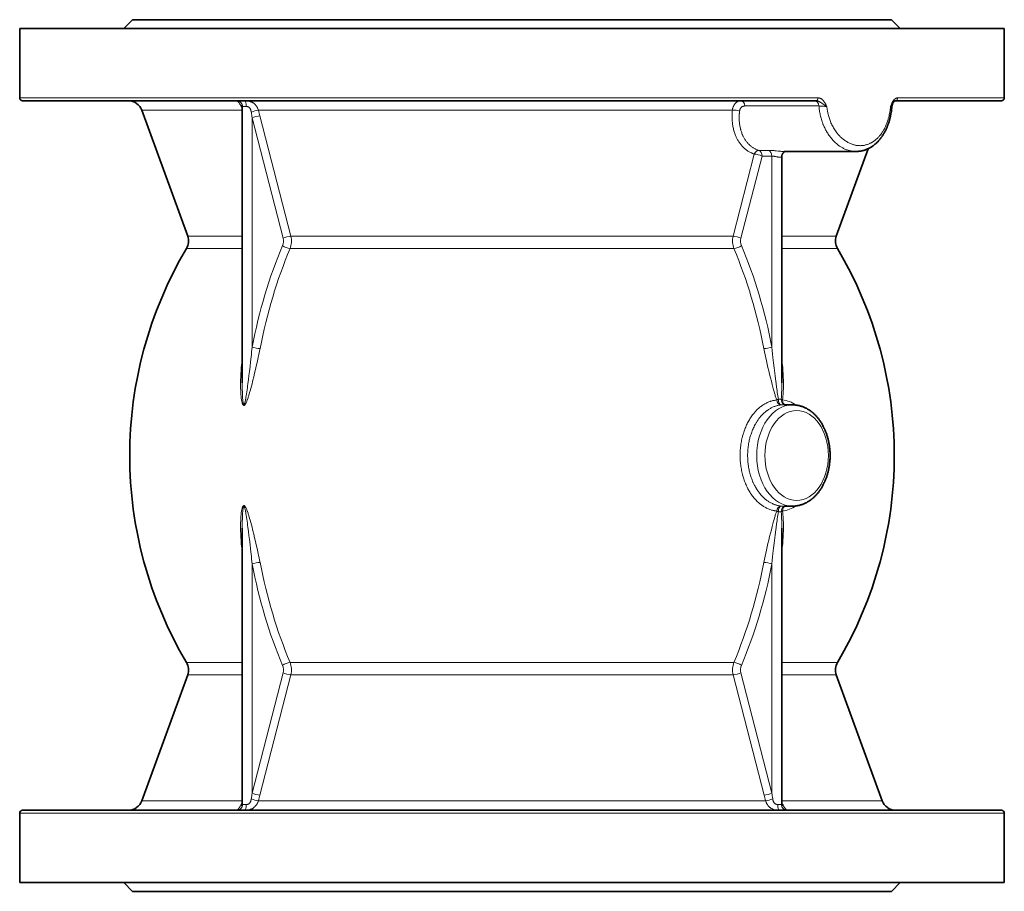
# Model space of a CAD drawing. Extents: x 121 to 804, y 87 to 806.
# Tile 1 of 7: x 338 to 508, y 87 to 237. Entities that reach past the tile are written whole.
import ezdxf

# ---------------------------------------------------------------- set-up
doc = ezdxf.new("R2010")
doc.units = 0

msp = doc.modelspace()

# ---------------------------------------------------------------- linework, layer by layer
at = {"color": 7, "lineweight": 35, "ltscale": 0.106066}
for p, q in [((357.98, 237.13), (356.48, 235.63)), ((488.98, 237.13), (490.48, 235.63)), ((357.98, 86.63), (356.48, 88.13)), ((488.98, 86.63), (490.48, 88.13))]:
    msp.add_line(p, q, dxfattribs=at)
at = {"color": 7, "lineweight": 35}
for p, q in [((357.98, 237.13), (392.08, 237.13)), ((392.08, 237.13), (488.98, 237.13)), ((338.48, 235.63), (382.73, 235.63)), ((338.48, 235.63), (338.48, 223.63)), ((382.73, 235.63), (508.48, 235.63)), ((508.48, 235.63), (508.48, 223.63)), ((338.98, 223.13), (382.97, 223.13)), ((382.97, 223.13), (476, 223.13)), ((489.68, 223.13), (507.98, 223.13)), ((367.49, 199.75), (359.58, 221.49)), ((376.91, 222.09), (376.91, 174.41)), ((470.48, 214.38), (482.88, 214.38)), ((479.47, 199.75), (484.97, 214.86)), ((470.06, 213.49), (470.06, 174.41)), ((376.91, 149.36), (376.91, 101.68)), ((470.06, 149.36), (470.06, 101.68)), ((367.49, 124.02), (359.58, 102.28)), ((479.47, 124.02), (487.39, 102.28)), ((338.98, 100.63), (382.97, 100.63)), ((382.97, 100.63), (507.98, 100.63)), ((338.48, 100.13), (338.48, 88.13)), ((508.48, 100.13), (508.48, 88.13)), ((338.48, 88.13), (382.73, 88.13)), ((382.73, 88.13), (508.48, 88.13)), ((357.98, 86.63), (392.08, 86.63)), ((362.98, 86.63), (394.48, 86.63)), ((392.08, 86.63), (488.98, 86.63)), ((394.48, 86.63), (483.98, 86.63))]:
    msp.add_line(p, q, dxfattribs=at)
at = {"color": 7, "lineweight": 13}
for p, q in [((338.48, 223.63), (382.73, 223.63)), ((382.73, 223.63), (476.31, 223.63)), ((490.08, 223.63), (508.48, 223.63)), ((359.58, 221.49), (376.91, 221.49)), ((379.69, 221.49), (392.85, 221.49)), ((392.85, 221.49), (461.53, 221.49)), ((476.48, 222.24), (463.67, 222.24)), ((378.61, 220.18), (378.61, 180.61)), ((383.96, 199.41), (378.61, 220.18)), ((385.31, 199.75), (379.96, 220.52)), ((465.31, 213.93), (461.66, 199.75)), ((466.66, 213.59), (463.01, 199.41)), ((468.35, 213.59), (468.35, 180.61)), ((396.64, 199.75), (385.31, 199.75)), ((461.66, 199.75), (396.64, 199.75)), ((385.17, 197.62), (396.55, 197.62)), ((396.55, 197.62), (461.8, 197.62)), ((378.61, 143.16), (378.61, 103.59)), ((468.35, 143.16), (468.35, 103.59)), ((385.17, 126.15), (396.55, 126.15)), ((396.55, 126.15), (461.8, 126.15)), ((383.96, 124.36), (378.61, 103.59)), ((468.35, 103.59), (463.01, 124.36)), ((385.31, 124.02), (379.96, 103.25)), ((396.64, 124.02), (385.31, 124.02)), ((461.66, 124.02), (396.64, 124.02)), ((467, 103.25), (461.66, 124.02)), ((359.58, 102.28), (376.91, 102.28)), ((379.69, 102.28), (392.85, 102.28)), ((392.85, 102.28), (467.28, 102.28)), ((470.06, 102.28), (487.39, 102.28)), ((338.48, 100.13), (382.73, 100.13)), ((382.73, 100.13), (508.48, 100.13))]:
    msp.add_line(p, q, dxfattribs=at)
at = {"color": 7, "lineweight": 35, "ltscale": 0.002551}
msp.add_line((489.68, 223.13), (489.73, 223.13), dxfattribs=at)
at = {"color": 7, "lineweight": 13, "ltscale": 0.031687}
for p, q in [((376.96, 222.13), (377.59, 222.13)), ((377.59, 101.63), (376.96, 101.63))]:
    msp.add_line(p, q, dxfattribs=at)
at = {"color": 7, "lineweight": 13, "ltscale": 0.084775}
msp.add_line((466.1, 214.57), (467.79, 214.57), dxfattribs=at)
at = {"color": 7, "lineweight": 13, "ltscale": 0.084776}
msp.add_line((466.66, 213.59), (468.35, 213.59), dxfattribs=at)
at = {"color": 7, "lineweight": 13, "ltscale": 0.470625}
for p, q in [((376.91, 199.75), (367.49, 199.75)), ((376.91, 124.02), (367.49, 124.02))]:
    msp.add_line(p, q, dxfattribs=at)
at = {"color": 7, "lineweight": 13, "ltscale": 0.470624}
for p, q in [((479.47, 199.75), (470.06, 199.75)), ((479.47, 124.02), (470.06, 124.02))]:
    msp.add_line(p, q, dxfattribs=at)
at = {"color": 7, "lineweight": 13, "ltscale": 0.480605}
for p, q in [((367.29, 197.62), (376.91, 197.62)), ((479.67, 197.62), (470.06, 197.62)), ((367.29, 126.15), (376.91, 126.15)), ((470.06, 126.15), (479.67, 126.15))]:
    msp.add_line(p, q, dxfattribs=at)
at = {"color": 7, "lineweight": 35, "ltscale": 0.072244}
msp.add_line((470.48, 170.63), (471.92, 170.63), dxfattribs=at)
at = {"color": 7, "lineweight": 35, "ltscale": 0.072253}
msp.add_line((470.48, 153.13), (471.92, 153.13), dxfattribs=at)
at = {"color": 7, "lineweight": 13, "ltscale": 0.031688}
msp.add_line((470.01, 101.63), (469.38, 101.63), dxfattribs=at)
at = {"color": 7, "lineweight": 13}
for points in [[(376.91, 221.65), (376.87, 221.76), (376.84, 221.87), (376.8, 221.98), (376.75, 222.09), (376.71, 222.19), (376.66, 222.29), (376.61, 222.39), (376.56, 222.47), (376.51, 222.55), (376.46, 222.62), (376.41, 222.69), (376.37, 222.75), (376.32, 222.81), (376.28, 222.86), (376.25, 222.9), (376.22, 222.93), (376.18, 222.97), (376.15, 223), (376.11, 223.04), (376.07, 223.07), (376.02, 223.11), (376.01, 223.12), (376, 223.13), (376, 223.13), (376, 223.13), (376, 223.13), (376, 223.13), (376.01, 223.13)], [(377.28, 223.13), (377.36, 223.13), (377.43, 223.13), (377.5, 223.13), (377.57, 223.13), (377.66, 223.12), (377.76, 223.11), (377.85, 223.1), (377.91, 223.09), (377.97, 223.08), (378.02, 223.07), (378.07, 223.06), (378.14, 223.05), (378.21, 223.03), (378.27, 223.01), (378.36, 222.98), (378.44, 222.95), (378.52, 222.92), (378.6, 222.88), (378.68, 222.84), (378.75, 222.79), (378.83, 222.75), (378.9, 222.7), (378.96, 222.65), (379.03, 222.59), (379.09, 222.53), (379.15, 222.47), (379.21, 222.41), (379.27, 222.34), (379.32, 222.27), (379.37, 222.2), (379.42, 222.12), (379.46, 222.05), (379.5, 221.99), (379.53, 221.93), (379.55, 221.87), (379.57, 221.82), (379.59, 221.78), (379.63, 221.68), (379.66, 221.59), (379.69, 221.49)], [(461.53, 221.49), (461.54, 221.59), (461.56, 221.69), (461.58, 221.79), (461.61, 221.88), (461.64, 221.98), (461.67, 222.07), (461.69, 222.11), (461.71, 222.16), (461.74, 222.23), (461.78, 222.31), (461.82, 222.38), (461.86, 222.45), (461.91, 222.51), (461.95, 222.58), (462, 222.64), (462.05, 222.7), (462.1, 222.75), (462.16, 222.8), (462.21, 222.85), (462.27, 222.9), (462.33, 222.94), (462.36, 222.96), (462.39, 222.98), (462.45, 223.01), (462.5, 223.03), (462.56, 223.06), (462.61, 223.08), (462.67, 223.09), (462.73, 223.11), (462.78, 223.12), (462.85, 223.13), (462.91, 223.13), (462.97, 223.13)], [(476, 223.13), (476.06, 223.13), (476.11, 223.13), (476.17, 223.12), (476.23, 223.11), (476.28, 223.09), (476.34, 223.07), (476.4, 223.05), (476.46, 223.02), (476.51, 223), (476.55, 222.98), (476.59, 222.95), (476.64, 222.93), (476.71, 222.89), (476.77, 222.85), (476.86, 222.79), (476.92, 222.75), (477.03, 222.68), (477.34, 222.47), (477.49, 222.37), (477.63, 222.28), (477.7, 222.23), (477.75, 222.2), (477.8, 222.16), (477.84, 222.13)], [(476.31, 223.63), (476.36, 223.63), (476.42, 223.63), (476.47, 223.62), (476.52, 223.61), (476.58, 223.6), (476.61, 223.59), (476.64, 223.58), (476.67, 223.57), (476.7, 223.56), (476.76, 223.53), (476.82, 223.5), (476.87, 223.48), (476.92, 223.45), (476.96, 223.41), (476.99, 223.39), (477.02, 223.37), (477.08, 223.32), (477.14, 223.27), (477.19, 223.21), (477.25, 223.15), (477.29, 223.1), (477.33, 223.06), (477.35, 223.02), (477.41, 222.94), (477.46, 222.86), (477.51, 222.78), (477.55, 222.71), (477.6, 222.62), (477.65, 222.52), (477.69, 222.44), (477.72, 222.38), (477.77, 222.27), (477.84, 222.13)], [(490.08, 223.63), (490.03, 223.63), (489.98, 223.63), (489.93, 223.62), (489.88, 223.6), (489.83, 223.59), (489.79, 223.57), (489.74, 223.55), (489.69, 223.52), (489.65, 223.49), (489.61, 223.46), (489.56, 223.42), (489.54, 223.4), (489.51, 223.38), (489.48, 223.35), (489.46, 223.32), (489.42, 223.27), (489.38, 223.23), (489.34, 223.18), (489.31, 223.14), (489.28, 223.1), (489.24, 223.02), (489.19, 222.95), (489.16, 222.89), (489.13, 222.83), (489.1, 222.77), (489.07, 222.71), (489.03, 222.63), (489, 222.55), (488.96, 222.46), (488.94, 222.4), (488.89, 222.28), (488.84, 222.13)], [(376.91, 222.09), (376.91, 222.1), (376.91, 222.11), (376.91, 222.12), (376.91, 222.12), (376.92, 222.13), (376.93, 222.13), (376.93, 222.13), (376.94, 222.13), (376.96, 222.13)], [(377.59, 222.13), (377.63, 222.13), (377.68, 222.13), (377.71, 222.13), (377.75, 222.13), (377.8, 222.12), (377.85, 222.11), (377.89, 222.09), (377.94, 222.08), (377.98, 222.06), (378.02, 222.04), (378.06, 222.02), (378.09, 221.99), (378.12, 221.97), (378.15, 221.94), (378.17, 221.91), (378.19, 221.89), (378.21, 221.87), (378.24, 221.83), (378.27, 221.78), (378.3, 221.73), (378.32, 221.69), (378.34, 221.64), (378.36, 221.6), (378.37, 221.57), (378.39, 221.53), (378.4, 221.49), (378.41, 221.45), (378.42, 221.41), (378.44, 221.32), (378.46, 221.24), (378.48, 221.15)], [(461.53, 221.49), (461.51, 221.28), (461.5, 221.17), (461.49, 221.06), (461.49, 220.92), (461.48, 220.78), (461.48, 220.64), (461.48, 220.46), (461.48, 220.29), (461.48, 220.11), (461.49, 219.94), (461.5, 219.77), (461.51, 219.59), (461.53, 219.41), (461.55, 219.22), (461.58, 219.04), (461.61, 218.86), (461.64, 218.68), (461.67, 218.5), (461.71, 218.32), (461.75, 218.15), (461.8, 217.97), (461.83, 217.89), (461.85, 217.8), (461.9, 217.64), (461.96, 217.48), (462.02, 217.32), (462.08, 217.16), (462.14, 217), (462.17, 216.93), (462.21, 216.85), (462.26, 216.74), (462.32, 216.63), (462.37, 216.52), (462.43, 216.41), (462.51, 216.28), (462.58, 216.16), (462.66, 216.03), (462.74, 215.91), (462.82, 215.79), (462.91, 215.68), (463, 215.56), (463.09, 215.45), (463.18, 215.35), (463.27, 215.24), (463.37, 215.14), (463.47, 215.04), (463.57, 214.95), (463.67, 214.86), (463.78, 214.77), (463.89, 214.68), (463.99, 214.6), (464.11, 214.52), (464.22, 214.45), (464.33, 214.38), (464.45, 214.31), (464.57, 214.24), (464.69, 214.18), (464.81, 214.13), (464.87, 214.1), (464.93, 214.07), (465.03, 214.03), (465.12, 214), (465.21, 213.97), (465.31, 213.93)], [(462.78, 221.35), (462.76, 221.15), (462.74, 220.96), (462.73, 220.86), (462.72, 220.76), (462.72, 220.66), (462.72, 220.56), (462.71, 220.4), (462.71, 220.24), (462.71, 220.08), (462.71, 219.92), (462.72, 219.75), (462.73, 219.6), (462.75, 219.42), (462.76, 219.25), (462.78, 219.08), (462.81, 218.91), (462.84, 218.74), (462.87, 218.58), (462.91, 218.41), (462.95, 218.25), (462.97, 218.17), (462.99, 218.09), (463.02, 217.98), (463.05, 217.87), (463.09, 217.77), (463.14, 217.62), (463.19, 217.47), (463.25, 217.33), (463.28, 217.26), (463.31, 217.19), (463.36, 217.09), (463.4, 217), (463.45, 216.91), (463.51, 216.79), (463.58, 216.67), (463.64, 216.56), (463.71, 216.45), (463.79, 216.34), (463.86, 216.23), (463.94, 216.13), (464.02, 216.02), (464.1, 215.92), (464.19, 215.82), (464.28, 215.72), (464.38, 215.62), (464.48, 215.53), (464.57, 215.44), (464.62, 215.39), (464.67, 215.35), (464.77, 215.28), (464.86, 215.21), (464.95, 215.14), (465.05, 215.07), (465.14, 215.01), (465.24, 214.95), (465.34, 214.9), (465.44, 214.84), (465.55, 214.79), (465.65, 214.74), (465.76, 214.69), (465.87, 214.65), (465.98, 214.61), (466.1, 214.57)], [(462.78, 221.35), (462.79, 221.42), (462.8, 221.48), (462.82, 221.54), (462.84, 221.61), (462.86, 221.66), (462.88, 221.72), (462.91, 221.78), (462.94, 221.83), (462.98, 221.88), (463.02, 221.93), (463.06, 221.97), (463.1, 222.01), (463.14, 222.05), (463.19, 222.08), (463.24, 222.12), (463.29, 222.14), (463.34, 222.17), (463.39, 222.19), (463.45, 222.21), (463.5, 222.22), (463.56, 222.23), (463.61, 222.24), (463.67, 222.24)], [(482.88, 214.38), (482.76, 214.39), (482.64, 214.39), (482.52, 214.4), (482.4, 214.41), (482.28, 214.43), (482.16, 214.44), (482.04, 214.47), (481.92, 214.49), (481.85, 214.51), (481.78, 214.52), (481.64, 214.56), (481.51, 214.6), (481.37, 214.64), (481.24, 214.69), (481.1, 214.74), (480.97, 214.8), (480.85, 214.86), (480.73, 214.92), (480.61, 214.98), (480.49, 215.04), (480.37, 215.11), (480.25, 215.18), (480.14, 215.26), (480.05, 215.32), (479.96, 215.38), (479.87, 215.44), (479.81, 215.49), (479.74, 215.54), (479.61, 215.65), (479.49, 215.75), (479.36, 215.86), (479.28, 215.94), (479.19, 216.02), (479.11, 216.1), (479.05, 216.17), (478.98, 216.23), (478.92, 216.29), (478.86, 216.36), (478.75, 216.49), (478.63, 216.63), (478.52, 216.77), (478.41, 216.91), (478.3, 217.06), (478.19, 217.21), (478.09, 217.36), (477.99, 217.52), (477.89, 217.67), (477.8, 217.83), (477.71, 217.98), (477.63, 218.14), (477.55, 218.29), (477.48, 218.45), (477.4, 218.61), (477.33, 218.77), (477.26, 218.93), (477.22, 219.02), (477.18, 219.12), (477.15, 219.22), (477.11, 219.31), (477.07, 219.41), (477.04, 219.51), (476.97, 219.71), (476.91, 219.91), (476.85, 220.11), (476.8, 220.29), (476.75, 220.48), (476.71, 220.68), (476.67, 220.87), (476.63, 221.06), (476.6, 221.26), (476.57, 221.45), (476.54, 221.65), (476.51, 221.84), (476.49, 222.04), (476.48, 222.24)], [(476.48, 222.24), (476.63, 222.23), (476.81, 222.23), (477, 222.22), (477.2, 222.2), (477.39, 222.19), (477.49, 222.18), (477.58, 222.17), (477.71, 222.15), (477.84, 222.13)], [(488.84, 222.13), (488.81, 221.9), (488.79, 221.66), (488.75, 221.43), (488.72, 221.2), (488.68, 220.97), (488.63, 220.74), (488.58, 220.51), (488.52, 220.29), (488.49, 220.17), (488.46, 220.06), (488.42, 219.92), (488.38, 219.77), (488.33, 219.63), (488.26, 219.43), (488.19, 219.24), (488.11, 219.04), (488.03, 218.86), (487.95, 218.67), (487.86, 218.49), (487.77, 218.31), (487.68, 218.14), (487.63, 218.05), (487.58, 217.97), (487.5, 217.84), (487.42, 217.72), (487.34, 217.6), (487.26, 217.48), (487.15, 217.33), (487.1, 217.26), (487.04, 217.19), (486.95, 217.08), (486.87, 216.98), (486.78, 216.88), (486.68, 216.79), (486.58, 216.68), (486.48, 216.58), (486.37, 216.48), (486.26, 216.39), (486.15, 216.3), (486.03, 216.22), (485.91, 216.13), (485.78, 216.04), (485.71, 216), (485.65, 215.96), (485.55, 215.9), (485.45, 215.85), (485.35, 215.8), (485.24, 215.75), (485.13, 215.7), (485.01, 215.65), (484.89, 215.61), (484.77, 215.57), (484.64, 215.53), (484.52, 215.5), (484.4, 215.47), (484.26, 215.44), (484.13, 215.42), (484, 215.41), (483.86, 215.39), (483.73, 215.39), (483.59, 215.38), (483.46, 215.39), (483.32, 215.39), (483.19, 215.4), (483.05, 215.42), (482.92, 215.44), (482.78, 215.47), (482.68, 215.49), (482.58, 215.51), (482.49, 215.54), (482.41, 215.56), (482.34, 215.58), (482.2, 215.63), (482.05, 215.68), (481.91, 215.74), (481.77, 215.8), (481.62, 215.87), (481.48, 215.94), (481.35, 216.02), (481.21, 216.1), (481.08, 216.19), (480.95, 216.28), (480.82, 216.37), (480.7, 216.46), (480.58, 216.56), (480.46, 216.67), (480.34, 216.77), (480.23, 216.87), (480.13, 216.97), (480.03, 217.07), (479.94, 217.18), (479.85, 217.27), (479.77, 217.37), (479.69, 217.47), (479.62, 217.54), (479.56, 217.62), (479.45, 217.78), (479.33, 217.94), (479.22, 218.1), (479.12, 218.27), (479.01, 218.44), (478.91, 218.62), (478.82, 218.8), (478.73, 218.98), (478.64, 219.16), (478.55, 219.35), (478.47, 219.54), (478.41, 219.72), (478.34, 219.89), (478.28, 220.07), (478.22, 220.25), (478.17, 220.43), (478.11, 220.62), (478.07, 220.8), (478.03, 220.97), (477.99, 221.13), (477.96, 221.3), (477.93, 221.46), (477.91, 221.57), (477.89, 221.69), (477.88, 221.8), (477.86, 221.91), (477.84, 222.13)], [(489.17, 222.58), (489.15, 222.54), (489.13, 222.5), (489.11, 222.46), (489.09, 222.43), (489.05, 222.37), (489.01, 222.32), (488.97, 222.27), (488.92, 222.22), (488.88, 222.18), (488.84, 222.13)], [(489.07, 222.21), (489.07, 222.2), (489.07, 222.2), (489.07, 222.2), (489.05, 222.19), (489.04, 222.18), (489.01, 222.17), (488.96, 222.16), (488.9, 222.15), (488.84, 222.13)], [(467.79, 214.57), (467.87, 214.57), (467.95, 214.57), (468.04, 214.57), (468.14, 214.56), (468.33, 214.55), (468.45, 214.54), (468.58, 214.53), (468.75, 214.52), (468.87, 214.51), (469.11, 214.48), (469.46, 214.45), (469.64, 214.43), (469.77, 214.42), (469.9, 214.41), (470, 214.4), (470.1, 214.4), (470.23, 214.39), (470.36, 214.39), (470.48, 214.38)], [(468.35, 213.59), (468.41, 213.59), (468.48, 213.59), (468.55, 213.58), (468.6, 213.57), (468.65, 213.57), (468.74, 213.55), (468.82, 213.54), (468.88, 213.52), (469, 213.5), (469.18, 213.46), (469.33, 213.43), (469.41, 213.42), (469.46, 213.41), (469.52, 213.4), (469.6, 213.39), (469.68, 213.39), (469.75, 213.38), (469.78, 213.38), (469.81, 213.39), (469.87, 213.39), (469.9, 213.39), (469.92, 213.4), (469.95, 213.4), (469.98, 213.41), (470.01, 213.42), (470.03, 213.43), (470.04, 213.45), (470.05, 213.46), (470.06, 213.47), (470.06, 213.47), (470.06, 213.48), (470.06, 213.49)], [(379.98, 180.34), (379.9, 179.94), (379.82, 179.53), (379.74, 179.13), (379.67, 178.83), (379.61, 178.52), (379.47, 177.92), (379.34, 177.31), (379.2, 176.71), (379.05, 176.1), (378.9, 175.49), (378.75, 174.89), (378.68, 174.58), (378.6, 174.28), (378.49, 173.88), (378.39, 173.47), (378.27, 173.07), (378.19, 172.77), (378.1, 172.47), (378.05, 172.3), (378, 172.13), (377.96, 172), (377.91, 171.87), (377.85, 171.67), (377.82, 171.58), (377.78, 171.48), (377.73, 171.36), (377.68, 171.23), (377.63, 171.1), (377.58, 171), (377.56, 170.95), (377.53, 170.9), (377.5, 170.83), (377.46, 170.76), (377.44, 170.73), (377.42, 170.7), (377.39, 170.66), (377.37, 170.64), (377.35, 170.62), (377.33, 170.6), (377.32, 170.58), (377.29, 170.57), (377.27, 170.55), (377.25, 170.54), (377.23, 170.53), (377.2, 170.53), (377.18, 170.53), (377.16, 170.53), (377.15, 170.54), (377.14, 170.54), (377.11, 170.56), (377.09, 170.57), (377.08, 170.58), (377.07, 170.59), (377.06, 170.61), (377.05, 170.63), (377.03, 170.65), (377.01, 170.68), (377, 170.71), (376.98, 170.74), (376.96, 170.8), (376.93, 170.87), (376.91, 170.94), (376.89, 171.01), (376.87, 171.08), (376.85, 171.19), (376.82, 171.29), (376.8, 171.44), (376.77, 171.58), (376.75, 171.73), (376.74, 171.84), (376.73, 171.95), (376.7, 172.17), (376.69, 172.29), (376.68, 172.42), (376.66, 172.67), (376.65, 172.91), (376.64, 173.16), (376.63, 173.46), (376.62, 173.76), (376.62, 174.06), (376.62, 174.35), (376.62, 174.65), (376.62, 174.83), (376.63, 175.01), (376.64, 175.38), (376.65, 175.74), (376.67, 176.1), (376.7, 176.46), (376.72, 176.81), (376.75, 177.16), (376.78, 177.51), (376.82, 177.86), (376.86, 178.21), (376.91, 178.56)], [(378.61, 180.61), (378.57, 180.19), (378.53, 179.78), (378.49, 179.35), (378.44, 178.92), (378.35, 178.07), (378.25, 177.23), (378.15, 176.38), (378.07, 175.68), (377.98, 174.98), (377.89, 174.27), (377.84, 173.92), (377.79, 173.57), (377.75, 173.22), (377.7, 172.87), (377.64, 172.52), (377.59, 172.17), (377.55, 171.94), (377.51, 171.71), (377.49, 171.55), (377.46, 171.4), (377.42, 171.25), (377.4, 171.15), (377.38, 171.05), (377.36, 170.99), (377.34, 170.92), (377.32, 170.86), (377.31, 170.82), (377.3, 170.78), (377.28, 170.75), (377.27, 170.72), (377.25, 170.7), (377.25, 170.68), (377.24, 170.67), (377.23, 170.67), (377.22, 170.66), (377.21, 170.65), (377.2, 170.65), (377.19, 170.65), (377.18, 170.66), (377.17, 170.66), (377.17, 170.67), (377.16, 170.68), (377.15, 170.69), (377.14, 170.71), (377.13, 170.73), (377.12, 170.76), (377.11, 170.78), (377.1, 170.81), (377.09, 170.86), (377.08, 170.92), (377.07, 170.97), (377.06, 171.02), (377.05, 171.09), (377.04, 171.16), (377.03, 171.25), (377.02, 171.35), (377.01, 171.45), (377, 171.56), (376.98, 171.77), (376.97, 171.97), (376.96, 172.13), (376.95, 172.29), (376.94, 172.6), (376.93, 172.91), (376.92, 173.21), (376.91, 173.51), (376.91, 173.73), (376.91, 173.96), (376.91, 174.41)], [(469.19, 171.47), (469.14, 171.62), (469.09, 171.76), (469.04, 171.9), (469, 172.04), (468.95, 172.19), (468.9, 172.35), (468.82, 172.64), (468.73, 172.94), (468.65, 173.23), (468.59, 173.45), (468.53, 173.68), (468.41, 174.12), (468.33, 174.42), (468.26, 174.72), (468.11, 175.31), (467.97, 175.9), (467.82, 176.49), (467.68, 177.09), (467.55, 177.68), (467.43, 178.21), (467.31, 178.74), (467.2, 179.28), (467.09, 179.81), (467.04, 180.08), (466.99, 180.34)], [(469.47, 171.61), (469.45, 171.76), (469.42, 171.9), (469.37, 172.2), (469.33, 172.5), (469.28, 172.79), (469.24, 173.09), (469.2, 173.39), (469.16, 173.69), (469.08, 174.29), (469.02, 174.72), (468.97, 175.14), (468.91, 175.62), (468.85, 176.1), (468.74, 177), (468.64, 177.9), (468.59, 178.35), (468.54, 178.8), (468.48, 179.4), (468.41, 180.01), (468.35, 180.61)], [(470.06, 178.56), (470.11, 178.21), (470.15, 177.85), (470.19, 177.49), (470.22, 177.14), (470.25, 176.78), (470.27, 176.43), (470.3, 176.07), (470.32, 175.72), (470.33, 175.36), (470.34, 175), (470.35, 174.82), (470.35, 174.65), (470.35, 174.47), (470.35, 174.29), (470.35, 174.06), (470.35, 173.82), (470.34, 173.58), (470.34, 173.35), (470.33, 173.11), (470.32, 172.87), (470.3, 172.64), (470.29, 172.4), (470.26, 172.17), (470.25, 172.05), (470.24, 171.94), (470.22, 171.78), (470.2, 171.63), (470.18, 171.47)], [(470.06, 174.41), (470.06, 174.04), (470.06, 173.66), (470.05, 173.29), (470.05, 173.07), (470.04, 172.86), (470.03, 172.65), (470.02, 172.44), (470.01, 172.16), (470, 172.01), (469.99, 171.85), (469.98, 171.73), (469.97, 171.61)], [(462.86, 161.88), (462.87, 162.13), (462.87, 162.37), (462.88, 162.62), (462.9, 162.86), (462.92, 163.1), (462.94, 163.35), (462.97, 163.59), (463.01, 163.83), (463.04, 164.07), (463.09, 164.31), (463.13, 164.55), (463.18, 164.78), (463.24, 165.02), (463.27, 165.13), (463.3, 165.25), (463.34, 165.4), (463.38, 165.56), (463.43, 165.71), (463.49, 165.89), (463.55, 166.07), (463.61, 166.25), (463.68, 166.43), (463.75, 166.61), (463.83, 166.8), (463.91, 166.98), (463.99, 167.17), (464.08, 167.35), (464.17, 167.54), (464.27, 167.72), (464.36, 167.89), (464.47, 168.06), (464.57, 168.24), (464.68, 168.41), (464.79, 168.57), (464.91, 168.73), (465.02, 168.89), (465.14, 169.05), (465.27, 169.2), (465.33, 169.28), (465.39, 169.35), (465.48, 169.45), (465.57, 169.54), (465.66, 169.63), (465.78, 169.76), (465.9, 169.88), (466.03, 169.99), (466.16, 170.11), (466.29, 170.22), (466.42, 170.32), (466.56, 170.42), (466.7, 170.52), (466.84, 170.61), (466.98, 170.7), (467.12, 170.79), (467.26, 170.87), (467.4, 170.94), (467.55, 171.01), (467.69, 171.07), (467.84, 171.14), (467.98, 171.19), (468.06, 171.22), (468.13, 171.24), (468.26, 171.28), (468.39, 171.32), (468.53, 171.36), (468.66, 171.39), (468.79, 171.41), (468.92, 171.44), (469.06, 171.46), (469.19, 171.47)], [(464.17, 161.88), (464.17, 162.11), (464.18, 162.33), (464.19, 162.56), (464.2, 162.78), (464.22, 163), (464.24, 163.23), (464.27, 163.45), (464.3, 163.67), (464.33, 163.89), (464.37, 164.11), (464.42, 164.33), (464.44, 164.43), (464.46, 164.54), (464.5, 164.69), (464.53, 164.83), (464.57, 164.97), (464.63, 165.17), (464.68, 165.36), (464.75, 165.56), (464.81, 165.75), (464.88, 165.94), (464.95, 166.13), (465.03, 166.32), (465.11, 166.5), (465.19, 166.68), (465.28, 166.86), (465.37, 167.04), (465.46, 167.21), (465.51, 167.3), (465.56, 167.39), (465.62, 167.5), (465.69, 167.61), (465.76, 167.72), (465.81, 167.8), (465.86, 167.88), (465.91, 167.96), (465.97, 168.03), (466.05, 168.15), (466.13, 168.26), (466.22, 168.37), (466.31, 168.48), (466.4, 168.6), (466.51, 168.71), (466.61, 168.83), (466.71, 168.94), (466.82, 169.04), (466.93, 169.15), (467.05, 169.26), (467.17, 169.36), (467.29, 169.47), (467.42, 169.57), (467.48, 169.62), (467.54, 169.66), (467.65, 169.74), (467.77, 169.82), (467.88, 169.89), (467.99, 169.96), (468.11, 170.02), (468.23, 170.09), (468.35, 170.15), (468.47, 170.21), (468.6, 170.26), (468.73, 170.32), (468.86, 170.37), (468.99, 170.41), (469.13, 170.45), (469.26, 170.49), (469.39, 170.52), (469.53, 170.55), (469.66, 170.58), (469.8, 170.6), (469.94, 170.61)], [(469.97, 171.61), (469.94, 171.62), (469.89, 171.63), (469.85, 171.63), (469.79, 171.63), (469.74, 171.63), (469.67, 171.63), (469.63, 171.63), (469.59, 171.62), (469.53, 171.62), (469.47, 171.61)], [(469.19, 152.3), (469.09, 152.31), (468.99, 152.32), (468.89, 152.34), (468.82, 152.35), (468.74, 152.36), (468.67, 152.38), (468.6, 152.4), (468.45, 152.43), (468.3, 152.47), (468.16, 152.52), (468.01, 152.57), (467.87, 152.62), (467.72, 152.68), (467.58, 152.74), (467.44, 152.81), (467.3, 152.88), (467.17, 152.95), (467.05, 153.02), (466.92, 153.1), (466.8, 153.18), (466.68, 153.26), (466.55, 153.35), (466.43, 153.44), (466.37, 153.49), (466.3, 153.55), (466.16, 153.66), (466.03, 153.78), (465.9, 153.9), (465.77, 154.02), (465.64, 154.15), (465.51, 154.29), (465.39, 154.43), (465.26, 154.57), (465.15, 154.72), (465.03, 154.87), (464.91, 155.02), (464.8, 155.18), (464.69, 155.34), (464.59, 155.51), (464.49, 155.67), (464.39, 155.84), (464.31, 155.98), (464.23, 156.13), (464.15, 156.27), (464.08, 156.42), (464.03, 156.52), (463.98, 156.62), (463.89, 156.82), (463.81, 157.02), (463.72, 157.23), (463.64, 157.44), (463.57, 157.65), (463.51, 157.83), (463.45, 158.01), (463.39, 158.19), (463.34, 158.37), (463.29, 158.56), (463.26, 158.67), (463.23, 158.79), (463.2, 158.91), (463.17, 159.03), (463.15, 159.14), (463.12, 159.26), (463.08, 159.5), (463.04, 159.74), (463, 159.98), (462.97, 160.22), (462.94, 160.46), (462.92, 160.7), (462.9, 160.94), (462.88, 161.19), (462.87, 161.42), (462.87, 161.65), (462.86, 161.88)], [(469.94, 153.16), (469.81, 153.17), (469.69, 153.19), (469.57, 153.21), (469.45, 153.23), (469.34, 153.26), (469.22, 153.29), (469.1, 153.33), (468.98, 153.36), (468.91, 153.39), (468.85, 153.41), (468.71, 153.46), (468.58, 153.51), (468.45, 153.57), (468.32, 153.63), (468.19, 153.7), (468.07, 153.77), (467.95, 153.84), (467.83, 153.91), (467.72, 153.98), (467.61, 154.06), (467.5, 154.14), (467.39, 154.22), (467.28, 154.31), (467.22, 154.36), (467.15, 154.41), (467.09, 154.47), (467.03, 154.52), (466.91, 154.63), (466.79, 154.75), (466.68, 154.87), (466.56, 154.99), (466.45, 155.12), (466.34, 155.25), (466.23, 155.39), (466.12, 155.53), (466.02, 155.67), (465.92, 155.81), (465.82, 155.96), (465.72, 156.11), (465.63, 156.26), (465.54, 156.42), (465.45, 156.58), (465.38, 156.71), (465.31, 156.84), (465.24, 156.98), (465.18, 157.11), (465.14, 157.21), (465.09, 157.3), (465.02, 157.48), (464.94, 157.67), (464.87, 157.86), (464.8, 158.06), (464.73, 158.25), (464.67, 158.45), (464.61, 158.65), (464.56, 158.85), (464.51, 159.05), (464.46, 159.25), (464.41, 159.46), (464.37, 159.66), (464.34, 159.87), (464.3, 160.08), (464.27, 160.29), (464.25, 160.49), (464.23, 160.7), (464.21, 160.9), (464.19, 161.1), (464.18, 161.29), (464.18, 161.49), (464.17, 161.69), (464.17, 161.88)], [(379.98, 143.43), (379.9, 143.83), (379.82, 144.24), (379.74, 144.64), (379.67, 144.94), (379.61, 145.25), (379.47, 145.85), (379.34, 146.46), (379.2, 147.06), (379.05, 147.67), (378.9, 148.28), (378.75, 148.88), (378.68, 149.19), (378.6, 149.49), (378.49, 149.89), (378.39, 150.3), (378.27, 150.7), (378.19, 151), (378.1, 151.3), (378.05, 151.47), (378, 151.64), (377.96, 151.77), (377.91, 151.9), (377.85, 152.1), (377.82, 152.19), (377.78, 152.29), (377.73, 152.41), (377.68, 152.54), (377.63, 152.66), (377.58, 152.77), (377.56, 152.82), (377.53, 152.87), (377.5, 152.94), (377.46, 153.01), (377.44, 153.04), (377.42, 153.07), (377.39, 153.11), (377.37, 153.13), (377.35, 153.15), (377.33, 153.17), (377.32, 153.19), (377.29, 153.2), (377.27, 153.22), (377.25, 153.23), (377.23, 153.24), (377.2, 153.24), (377.18, 153.24), (377.16, 153.24), (377.15, 153.23), (377.14, 153.23), (377.11, 153.21), (377.09, 153.2), (377.08, 153.19), (377.07, 153.18), (377.06, 153.16), (377.05, 153.14), (377.03, 153.11), (377.01, 153.09), (377, 153.06), (376.98, 153.03), (376.96, 152.97), (376.93, 152.9), (376.91, 152.83), (376.89, 152.76), (376.87, 152.69), (376.85, 152.58), (376.82, 152.48), (376.8, 152.33), (376.77, 152.19), (376.75, 152.04), (376.74, 151.93), (376.73, 151.82), (376.7, 151.6), (376.69, 151.48), (376.68, 151.35), (376.66, 151.1), (376.65, 150.85), (376.64, 150.61), (376.63, 150.31), (376.62, 150.01), (376.62, 149.71), (376.62, 149.41), (376.62, 149.12), (376.62, 148.94), (376.63, 148.75), (376.64, 148.39), (376.65, 148.03), (376.67, 147.67), (376.7, 147.3), (376.72, 146.95), (376.75, 146.6), (376.78, 146.26), (376.82, 145.91), (376.86, 145.56), (376.91, 145.21)], [(378.61, 143.16), (378.57, 143.58), (378.53, 143.99), (378.49, 144.42), (378.44, 144.85), (378.35, 145.7), (378.25, 146.54), (378.15, 147.39), (378.07, 148.09), (377.98, 148.79), (377.89, 149.5), (377.84, 149.85), (377.79, 150.2), (377.75, 150.55), (377.7, 150.9), (377.64, 151.25), (377.59, 151.6), (377.55, 151.83), (377.51, 152.06), (377.49, 152.21), (377.46, 152.37), (377.42, 152.52), (377.4, 152.62), (377.38, 152.72), (377.36, 152.78), (377.34, 152.85), (377.32, 152.91), (377.31, 152.95), (377.3, 152.99), (377.28, 153.02), (377.27, 153.05), (377.25, 153.07), (377.25, 153.09), (377.24, 153.1), (377.23, 153.1), (377.22, 153.11), (377.21, 153.11), (377.2, 153.12), (377.19, 153.12), (377.18, 153.11), (377.17, 153.11), (377.17, 153.1), (377.16, 153.09), (377.15, 153.08), (377.14, 153.06), (377.13, 153.04), (377.12, 153.01), (377.11, 152.98), (377.1, 152.95), (377.09, 152.9), (377.08, 152.85), (377.07, 152.8), (377.06, 152.75), (377.05, 152.68), (377.04, 152.61), (377.03, 152.51), (377.02, 152.42), (377.01, 152.32), (377, 152.21), (376.98, 152), (376.97, 151.8), (376.96, 151.64), (376.95, 151.48), (376.94, 151.16), (376.93, 150.86), (376.92, 150.56), (376.91, 150.26), (376.91, 150.04), (376.91, 149.81), (376.91, 149.36)], [(469.19, 152.3), (469.14, 152.15), (469.09, 152.01), (469.04, 151.87), (469, 151.73), (468.95, 151.58), (468.9, 151.42), (468.82, 151.13), (468.73, 150.83), (468.65, 150.54), (468.59, 150.31), (468.53, 150.09), (468.41, 149.65), (468.33, 149.35), (468.26, 149.05), (468.11, 148.46), (467.97, 147.87), (467.82, 147.28), (467.68, 146.68), (467.55, 146.09), (467.43, 145.56), (467.31, 145.02), (467.2, 144.49), (467.09, 143.96), (467.04, 143.69), (466.99, 143.43)], [(469.47, 152.16), (469.45, 152.01), (469.42, 151.87), (469.37, 151.57), (469.33, 151.27), (469.28, 150.97), (469.24, 150.68), (469.2, 150.38), (469.16, 150.08), (469.08, 149.48), (469.02, 149.05), (468.97, 148.63), (468.91, 148.15), (468.85, 147.67), (468.74, 146.77), (468.64, 145.87), (468.59, 145.42), (468.54, 144.97), (468.48, 144.36), (468.41, 143.76), (468.35, 143.16)], [(469.47, 152.16), (469.53, 152.15), (469.58, 152.15), (469.66, 152.14), (469.72, 152.14), (469.79, 152.13), (469.84, 152.14), (469.9, 152.14), (469.92, 152.15), (469.94, 152.15), (469.97, 152.16)], [(470.06, 149.36), (470.06, 149.73), (470.06, 150.11), (470.05, 150.48), (470.05, 150.7), (470.04, 150.91), (470.03, 151.12), (470.02, 151.33), (470.01, 151.6), (470, 151.76), (469.99, 151.92), (469.98, 152.04), (469.97, 152.16)], [(470.06, 145.21), (470.11, 145.56), (470.15, 145.92), (470.19, 146.27), (470.22, 146.63), (470.25, 146.99), (470.27, 147.34), (470.3, 147.7), (470.32, 148.05), (470.33, 148.41), (470.34, 148.77), (470.35, 148.95), (470.35, 149.12), (470.35, 149.3), (470.35, 149.48), (470.35, 149.71), (470.35, 149.95), (470.34, 150.19), (470.34, 150.42), (470.33, 150.66), (470.32, 150.89), (470.3, 151.13), (470.29, 151.37), (470.26, 151.6), (470.25, 151.72), (470.24, 151.83), (470.22, 151.99), (470.2, 152.14), (470.18, 152.3)], [(376.91, 102.12), (376.87, 102), (376.84, 101.9), (376.8, 101.79), (376.75, 101.68), (376.71, 101.58), (376.66, 101.48), (376.61, 101.38), (376.56, 101.3), (376.51, 101.22), (376.46, 101.15), (376.41, 101.08), (376.37, 101.02), (376.32, 100.96), (376.28, 100.91), (376.25, 100.87), (376.22, 100.84), (376.18, 100.8), (376.15, 100.77), (376.11, 100.73), (376.07, 100.7), (376.02, 100.66), (376.01, 100.65), (376, 100.64), (376, 100.64), (376, 100.64), (376, 100.64), (376, 100.64), (376.01, 100.63)], [(377.32, 100.63), (377.39, 100.64), (377.47, 100.64), (377.54, 100.64), (377.6, 100.64), (377.7, 100.65), (377.79, 100.66), (377.89, 100.68), (377.94, 100.68), (377.99, 100.69), (378.05, 100.7), (378.1, 100.71), (378.17, 100.73), (378.23, 100.75), (378.3, 100.77), (378.35, 100.79), (378.39, 100.8), (378.44, 100.82), (378.48, 100.84), (378.55, 100.87), (378.61, 100.9), (378.67, 100.93), (378.73, 100.96), (378.8, 101), (378.87, 101.05), (378.93, 101.09), (378.99, 101.14), (379.05, 101.19), (379.1, 101.25), (379.16, 101.31), (379.22, 101.37), (379.28, 101.44), (379.33, 101.51), (379.38, 101.58), (379.42, 101.65), (379.47, 101.73), (379.49, 101.77), (379.51, 101.82), (379.53, 101.86), (379.56, 101.91), (379.59, 102), (379.63, 102.09), (379.66, 102.18), (379.69, 102.28)], [(377.59, 101.63), (377.63, 101.64), (377.68, 101.64), (377.71, 101.64), (377.75, 101.64), (377.8, 101.65), (377.85, 101.66), (377.89, 101.68), (377.94, 101.69), (377.98, 101.71), (378.02, 101.73), (378.06, 101.75), (378.09, 101.78), (378.12, 101.8), (378.15, 101.83), (378.17, 101.86), (378.19, 101.88), (378.21, 101.9), (378.24, 101.94), (378.27, 101.99), (378.3, 102.04), (378.32, 102.08), (378.34, 102.13), (378.36, 102.16), (378.37, 102.2), (378.39, 102.24), (378.4, 102.28), (378.41, 102.32), (378.42, 102.36), (378.44, 102.45), (378.46, 102.53), (378.48, 102.62)], [(467.28, 102.28), (467.31, 102.18), (467.34, 102.09), (467.36, 102.04), (467.38, 101.99), (467.4, 101.94), (467.42, 101.9), (467.45, 101.82), (467.49, 101.75), (467.53, 101.67), (467.58, 101.6), (467.63, 101.53), (467.68, 101.46), (467.7, 101.43), (467.73, 101.39), (467.76, 101.36), (467.79, 101.32), (467.84, 101.27), (467.89, 101.23), (467.94, 101.18), (467.99, 101.13), (468.05, 101.09), (468.11, 101.04), (468.18, 101), (468.24, 100.96), (468.31, 100.92), (468.38, 100.89), (468.46, 100.85), (468.54, 100.81), (468.63, 100.78), (468.71, 100.76), (468.8, 100.73), (468.89, 100.71), (468.94, 100.7), (468.99, 100.69), (469.05, 100.68), (469.1, 100.67), (469.21, 100.66), (469.32, 100.65), (469.43, 100.64), (469.54, 100.64), (469.65, 100.63)], [(468.49, 102.62), (468.51, 102.52), (468.52, 102.48), (468.53, 102.43), (468.54, 102.38), (468.55, 102.34), (468.57, 102.27), (468.59, 102.2), (468.62, 102.14), (468.65, 102.08), (468.68, 102.02), (468.69, 102), (468.71, 101.97), (468.73, 101.94), (468.76, 101.9), (468.78, 101.87), (468.82, 101.83), (468.85, 101.8), (468.89, 101.77), (468.93, 101.74), (468.97, 101.72), (469.02, 101.7), (469.05, 101.68), (469.09, 101.67), (469.13, 101.66), (469.16, 101.65), (469.19, 101.65), (469.22, 101.64), (469.25, 101.64), (469.28, 101.64), (469.31, 101.64), (469.38, 101.63)], [(470.96, 100.63), (470.97, 100.64), (470.97, 100.64), (470.97, 100.64), (470.97, 100.64), (470.97, 100.64), (470.96, 100.64), (470.96, 100.65), (470.93, 100.67), (470.9, 100.7), (470.85, 100.75), (470.82, 100.77), (470.79, 100.8), (470.74, 100.85), (470.7, 100.9), (470.65, 100.95), (470.6, 101.02), (470.54, 101.1), (470.49, 101.18), (470.43, 101.26), (470.38, 101.35), (470.33, 101.45), (470.28, 101.55), (470.23, 101.65), (470.18, 101.76), (470.14, 101.87), (470.1, 101.98), (470.07, 102.09), (470.06, 102.12)], [(376.91, 101.68), (376.91, 101.66), (376.91, 101.66), (376.91, 101.65), (376.91, 101.65), (376.92, 101.64), (376.93, 101.64), (376.93, 101.64), (376.94, 101.64), (376.96, 101.63)], [(470.01, 101.63), (470.02, 101.64), (470.03, 101.64), (470.04, 101.64), (470.05, 101.64), (470.05, 101.65), (470.06, 101.65), (470.06, 101.66), (470.06, 101.66), (470.06, 101.68)]]:
    msp.add_lwpolyline(points, dxfattribs=at)
at = {"color": 7, "lineweight": 35}
for points in [[(489.68, 223.13), (489.67, 223.13), (489.65, 223.13), (489.62, 223.12), (489.6, 223.11), (489.56, 223.09), (489.55, 223.08), (489.53, 223.07), (489.51, 223.05), (489.49, 223.04), (489.45, 223), (489.42, 222.96), (489.38, 222.91), (489.34, 222.86), (489.31, 222.81), (489.28, 222.76), (489.24, 222.71), (489.2, 222.63), (489.17, 222.58)], [(482.88, 214.38), (482.98, 214.39), (483.08, 214.39), (483.17, 214.39), (483.27, 214.4), (483.37, 214.41), (483.46, 214.42), (483.56, 214.43), (483.65, 214.45), (483.75, 214.46), (483.84, 214.48), (483.94, 214.5), (484.03, 214.52), (484.13, 214.55), (484.22, 214.57), (484.32, 214.6), (484.41, 214.63), (484.5, 214.66), (484.59, 214.7), (484.68, 214.73), (484.77, 214.77), (484.86, 214.81), (484.95, 214.85), (485.04, 214.89), (485.13, 214.93), (485.22, 214.98), (485.31, 215.03), (485.4, 215.08), (485.49, 215.14), (485.58, 215.19), (485.67, 215.25), (485.75, 215.31), (485.84, 215.37), (485.92, 215.43), (486.01, 215.5), (486.09, 215.56), (486.17, 215.63), (486.25, 215.7), (486.33, 215.77), (486.41, 215.84), (486.49, 215.92), (486.56, 215.98), (486.62, 216.05), (486.69, 216.12), (486.76, 216.19), (486.82, 216.27), (486.89, 216.34), (486.95, 216.41), (487.01, 216.49), (487.07, 216.56), (487.13, 216.64), (487.19, 216.72), (487.25, 216.8), (487.31, 216.88), (487.37, 216.96), (487.42, 217.04), (487.48, 217.13), (487.54, 217.22), (487.59, 217.31), (487.65, 217.4), (487.71, 217.49), (487.76, 217.59), (487.81, 217.68), (487.86, 217.77), (487.91, 217.87), (487.96, 217.97), (488.01, 218.07), (488.06, 218.17), (488.11, 218.27), (488.15, 218.37), (488.2, 218.47), (488.24, 218.57), (488.28, 218.67), (488.32, 218.78), (488.36, 218.88), (488.4, 218.99), (488.44, 219.09), (488.48, 219.2), (488.51, 219.31), (488.55, 219.41), (488.58, 219.52), (488.62, 219.63), (488.65, 219.74), (488.68, 219.85), (488.71, 219.96), (488.74, 220.08), (488.76, 220.19), (488.79, 220.3), (488.82, 220.41), (488.84, 220.52), (488.86, 220.63), (488.88, 220.74), (488.91, 220.85), (488.92, 220.97), (488.94, 221.08), (488.96, 221.19), (488.98, 221.3), (488.99, 221.41), (489.01, 221.53), (489.02, 221.64), (489.03, 221.75), (489.05, 221.86), (489.06, 221.98), (489.07, 222.09), (489.07, 222.21)], [(470.06, 213.49), (470.06, 213.52), (470.06, 213.56), (470.07, 213.6), (470.07, 213.63), (470.08, 213.67), (470.09, 213.7), (470.09, 213.74), (470.1, 213.77), (470.12, 213.82), (470.14, 213.87), (470.16, 213.91), (470.18, 213.95), (470.19, 213.98), (470.21, 214.01), (470.23, 214.04), (470.25, 214.06), (470.27, 214.09), (470.29, 214.11), (470.31, 214.14), (470.33, 214.16), (470.37, 214.2), (470.41, 214.24), (470.46, 214.27), (470.5, 214.3), (470.55, 214.33), (470.59, 214.35), (470.62, 214.36), (470.65, 214.38), (470.68, 214.38)], [(471.92, 170.63), (472.04, 170.63), (472.16, 170.63), (472.27, 170.62), (472.39, 170.61), (472.51, 170.6), (472.63, 170.58), (472.74, 170.57), (472.86, 170.54), (472.97, 170.52), (473.09, 170.49), (473.2, 170.46), (473.32, 170.43), (473.43, 170.4), (473.54, 170.36), (473.66, 170.32), (473.77, 170.28), (473.88, 170.23), (473.99, 170.18), (474.1, 170.13), (474.21, 170.08), (474.31, 170.03), (474.42, 169.97), (474.52, 169.91), (474.63, 169.85), (474.73, 169.78), (474.83, 169.71), (474.93, 169.64), (475.03, 169.57), (475.13, 169.5), (475.23, 169.42), (475.33, 169.34), (475.42, 169.26), (475.52, 169.18), (475.61, 169.1), (475.7, 169.01), (475.79, 168.92), (475.88, 168.83), (475.97, 168.74), (476.05, 168.65), (476.14, 168.55), (476.22, 168.45), (476.3, 168.35), (476.38, 168.25), (476.46, 168.15), (476.54, 168.05), (476.61, 167.94), (476.69, 167.83), (476.76, 167.73), (476.83, 167.62), (476.9, 167.5), (476.97, 167.39), (477.04, 167.27), (477.1, 167.16), (477.17, 167.04), (477.23, 166.92), (477.29, 166.8), (477.35, 166.68), (477.41, 166.56), (477.47, 166.43), (477.52, 166.31), (477.58, 166.18), (477.63, 166.05), (477.68, 165.92), (477.73, 165.79), (477.77, 165.66), (477.82, 165.53), (477.86, 165.4), (477.9, 165.27), (477.94, 165.13), (477.98, 165), (478.02, 164.86), (478.05, 164.72), (478.09, 164.59), (478.12, 164.45), (478.15, 164.31), (478.18, 164.17), (478.21, 164.03), (478.23, 163.89), (478.25, 163.75), (478.28, 163.61), (478.3, 163.46), (478.31, 163.32), (478.33, 163.18), (478.35, 163.04), (478.36, 162.89), (478.37, 162.75), (478.38, 162.61), (478.39, 162.46), (478.39, 162.32), (478.4, 162.17), (478.4, 162.03), (478.4, 161.88)], [(471.92, 153.13), (472.04, 153.14), (472.16, 153.14), (472.27, 153.15), (472.39, 153.16), (472.51, 153.17), (472.63, 153.19), (472.74, 153.2), (472.86, 153.23), (472.97, 153.25), (473.09, 153.28), (473.2, 153.31), (473.32, 153.34), (473.43, 153.37), (473.54, 153.41), (473.66, 153.45), (473.77, 153.49), (473.88, 153.54), (473.99, 153.59), (474.1, 153.64), (474.21, 153.69), (474.31, 153.74), (474.42, 153.8), (474.52, 153.86), (474.63, 153.92), (474.73, 153.99), (474.83, 154.06), (474.93, 154.13), (475.03, 154.2), (475.13, 154.27), (475.23, 154.35), (475.33, 154.43), (475.42, 154.51), (475.52, 154.59), (475.61, 154.67), (475.7, 154.76), (475.79, 154.85), (475.88, 154.94), (475.97, 155.03), (476.05, 155.12), (476.14, 155.22), (476.22, 155.32), (476.3, 155.41), (476.38, 155.52), (476.46, 155.62), (476.54, 155.72), (476.61, 155.83), (476.69, 155.93), (476.76, 156.04), (476.83, 156.15), (476.9, 156.27), (476.97, 156.38), (477.04, 156.5), (477.1, 156.61), (477.17, 156.73), (477.23, 156.85), (477.29, 156.97), (477.35, 157.09), (477.41, 157.21), (477.47, 157.34), (477.52, 157.46), (477.58, 157.59), (477.63, 157.72), (477.68, 157.85), (477.73, 157.98), (477.77, 158.11), (477.82, 158.24), (477.86, 158.37), (477.9, 158.5), (477.94, 158.64), (477.98, 158.77), (478.02, 158.91), (478.05, 159.05), (478.09, 159.18), (478.12, 159.32), (478.15, 159.46), (478.18, 159.6), (478.21, 159.74), (478.23, 159.88), (478.25, 160.02), (478.28, 160.16), (478.3, 160.3), (478.31, 160.45), (478.33, 160.59), (478.35, 160.73), (478.36, 160.88), (478.37, 161.02), (478.38, 161.16), (478.39, 161.31), (478.39, 161.45), (478.4, 161.6), (478.4, 161.74), (478.4, 161.88)]]:
    msp.add_lwpolyline(points, dxfattribs=at)
for centre, radius, start, end in [((338.98, 223.63), 0.5, 180, 270), ((357.23, 220.63), 2.5, 20, 90), ((507.98, 223.63), 0.5, 270, 0), ((376.04, 222.1), 0.863, 359.5432, 22.2693), ((488.66, 222.08), 0.378, 32.6244, 47.011), ((490.07, 222.13), 1, 153.8113, 175.9119), ((365.14, 198.9), 2.5, 329.3001, 20), ((481.82, 198.9), 2.5, 160, 210.6999), ((427.48, 161.88), 70, 149.3001, 210.6999), ((419.48, 161.88), 70, 329.3001, 30.6999), ((365.14, 124.87), 2.5, 340, 30.6999), ((481.82, 124.87), 2.5, 149.3001, 200), ((357.23, 103.13), 2.5, 270.3164, 340), ((489.73, 103.13), 2.5, 200, 269.6836), ((338.98, 100.13), 0.5, 90, 180), ((376.04, 101.67), 0.863, 337.7308, 0.4552), ((470.93, 101.67), 0.863, 179.5439, 202.2698), ((507.98, 100.13), 0.5, 0, 90)]:
    msp.add_arc(centre, radius, start, end, dxfattribs=at)
at = {"color": 7, "lineweight": 13}
for centre, radius, start, end in [((337.25, 214.85), 41.71, 7.3308, 8.6781), ((357.67, 214.78), 23.02, 14.4286, 16.939), ((470.99, 168.12), 3.8, 113.5287, 118.2523), ((470.54, 162.99), 7.65, 90.4615, 94.5163), ((470.53, 172.22), 0.827, 227.7403, 244.8047), ((470.54, 160.78), 7.65, 265.484, 269.5368), ((470.99, 155.65), 3.8, 241.7477, 246.4713), ((470.53, 151.55), 0.827, 115.1953, 132.2597), ((337.25, 108.91), 41.71, 351.3219, 352.6692), ((357.67, 108.99), 23.02, 343.0609, 345.5714), ((489.31, 108.99), 23.03, 194.4289, 196.938), ((509.69, 108.91), 41.67, 187.3309, 188.6792)]:
    msp.add_arc(centre, radius, start, end, dxfattribs=at)
for centre, major_axis, ratio, start_param, end_param in [((376.01, 222.13), (0, -1), 0.949004, 1.570797, 3.141593), ((377.28, 222.13), (0, 1), 0.315264, 4.712389, 6.283185), ((462.97, 222.13), (0, 1), 0.707107, 4.815134, 6.283185), ((475.77, 222.13), (0, 1), 0.707107, 4.815134, 6.283185), ((476, 223.63), (0, 0.5), 0.621485, 3.141593, 4.712389), ((489.68, 223.63), (0, 0.5), 0.783426, 3.141593, 4.712389), ((379.05, 221.15), (0.956, 0.292), 0.198939, 0.772998, 2.147947), ((462.08, 221.15), (0.996, -0.091), 0.358394, 0.835343, 2.199541), ((379.32, 220.18), (0.968, 0.249), 0.241948, 0.783436, 2.325085), ((465.95, 213.59), (-0.296, -0.955), 0.721915, 3.352771, 4.575633), ((465.95, 213.59), (0, -1), 0.707107, 1.570796, 2.934998), ((467.65, 213.59), (0, -1), 0.707107, 1.570796, 2.935001), ((465.95, 213.59), (0.968, -0.249), 0.241956, 0.81651, 2.357033), ((382.96, 198.9), (0, -1.5), 0.707555, 1.034989, 1.919855), ((384.67, 199.41), (0.968, 0.249), 0.241977, 0.787299, 2.325077), ((383.67, 198.9), (0, -2.5), 0.696755, 1.034799, 1.919978), ((463.3, 198.9), (0, -2.5), 0.696756, 4.363216, 5.248394), ((462.3, 199.41), (0.968, -0.249), 0.241977, 0.816515, 2.354293), ((464, 198.9), (0, -1.5), 0.707555, 4.363327, 5.248194), ((427.01, 161.89), (0, -70.96), 0.707076, 4.176302, 4.445449), ((427.72, 161.86), (0.03, -69.99), 0.707121, 4.175831, 4.444913), ((384.58, 198.13), (0.922, -0.387), 0.361171, 4.002282, 5.542929), ((462.39, 198.13), (0.922, 0.387), 0.361171, 3.881849, 5.422496), ((418.96, 161.71), (-0.23, -70.23), 0.708782, 1.841585, 2.109837), ((419.97, 161.89), (0.01, -70.96), 0.707016, 1.837609, 2.106787), ((379.32, 180.61), (0.982, -0.19), 0.186526, 3.945018, 5.485893), ((467.65, 180.61), (0.982, 0.19), 0.186526, 3.938885, 5.47976), ((471.92, 161.88), (0, -8.75), 0.707107, 3.141593, 6.283185), ((469.88, 171.61), (0.102, -0.995), 0.704814, 4.777787, 6.21078), ((469.88, 171.61), (-0.074, 0.997), 0.410238, 1.540176, 3.085291), ((470.88, 171.61), (-0.163, -0.987), 0.909447, 4.861804, 6.215569), ((469.62, 161.79), (-0.13, -9.71), 0.703109, 2.71585, 3.078471), ((470.88, 171.61), (-0.102, -0.995), 0.70567, 4.922686, 6.140863), ((472.63, 161.88), (0, -7.75), 0.707107, 4.712389, 10.995574), ((469.88, 152.16), (-0.102, -0.995), 0.704811, 3.213999, 4.646993), ((469.88, 152.16), (-0.074, -0.997), 0.41024, 3.197895, 4.74301), ((470.88, 152.16), (0.163, -0.987), 0.909448, 3.209203, 4.562973), ((469.62, 161.98), (0.13, -9.7), 0.703159, 0.063147, 0.425793), ((470.88, 152.16), (0.102, -0.995), 0.70567, 3.283912, 4.502092), ((379.32, 143.16), (0.982, 0.19), 0.186526, 0.797292, 2.338168), ((427.01, 161.88), (0, -70.96), 0.707077, 4.979329, 5.248476), ((427.72, 161.91), (-0.03, -69.99), 0.707141, 4.979911, 5.248982), ((418.96, 162.06), (0.23, -70.23), 0.708778, 1.031764, 1.300018), ((419.97, 161.88), (-0.01, -70.96), 0.707016, 1.034807, 1.303985), ((467.65, 143.16), (0.982, -0.19), 0.186526, 0.803425, 2.344301), ((384.58, 125.64), (0.922, 0.387), 0.361171, 0.740256, 2.280904), ((383.67, 124.87), (0, -2.5), 0.696756, 1.221615, 2.106794), ((463.3, 124.87), (0, -2.5), 0.696756, 4.176384, 5.061562), ((462.39, 125.64), (0.922, -0.387), 0.361171, 0.860689, 2.401337), ((382.96, 124.87), (0, -1.5), 0.707555, 1.221737, 2.106603), ((384.67, 124.36), (0.968, -0.249), 0.241977, 3.958108, 5.495886), ((462.3, 124.36), (0.968, 0.249), 0.241977, 3.928892, 5.46667), ((464, 124.87), (0, -1.5), 0.707555, 4.176584, 5.061451), ((379.05, 102.62), (0.956, -0.292), 0.198939, 4.135238, 5.510187), ((379.32, 103.59), (0.968, -0.249), 0.241948, 3.9581, 5.499749), ((467.65, 103.59), (0.968, 0.249), 0.241948, 3.925029, 5.466678), ((467.92, 102.62), (0.956, 0.292), 0.198939, 3.9146, 5.289544), ((376.01, 101.63), (0, -1), 0.949004, 0.005792, 1.570796), ((377.28, 101.63), (0, 1), 0.315264, 3.141593, 4.712389), ((469.69, 101.63), (0, -1), 0.315263, 4.712389, 6.283185), ((470.96, 101.63), (0, 1), 0.949004, 1.570796, 3.135802)]:
    msp.add_ellipse(centre, major_axis=major_axis, ratio=ratio, start_param=start_param, end_param=end_param, dxfattribs=at)

doc.saveas('drawing.dxf')
